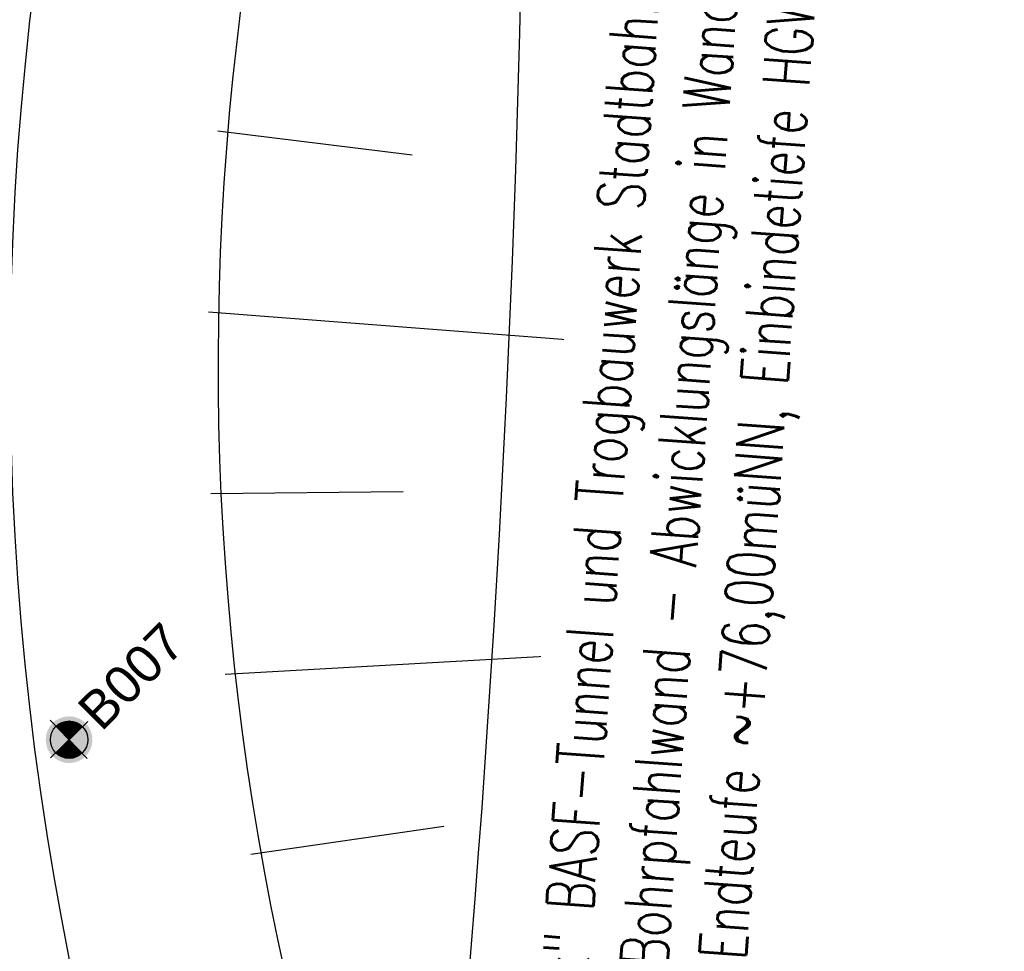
# Model space of a CAD drawing. Header units: metres. Extents: x 3458045 to 3462392, y 5482308 to 5484762.
# Tile 61 of 256: x 3459687 to 3459713, y 5483560 to 5483585. Entities that reach past the tile are written whole.
import ezdxf

# ---------------------------------------------------------------- set-up
doc = ezdxf.new("R2010")
doc.units = ezdxf.units.M
doc.header["$PDMODE"] = 3
doc.header["$PDSIZE"] = 0.1
doc.linetypes.add('AUSGEZOGEN', pattern=[2, 1, 1])
doc.linetypes.add('VERDECKT2', pattern=[4.7625, 3.175, -1.5875])
doc.layers.get('0').update_dxf_attribs({"linetype": 'CONTINUOUS'})
for name, color, linetype in [('BAUER_BK BESTAND', 170, 'CONTINUOUS'), ('SP_ACHSE_6522', 7, 'CONTINUOUS'), ('SP_ACHSE_8559', 7, 'CONTINUOUS'), ('SP_ACHSE_8901', 7, 'CONTINUOUS'), ('SP_ACHSE_8911', 7, 'CONTINUOUS'), ('SP_AXIS', 7, 'CONTINUOUS'), ('SP_BAUGRUBE-VERBAU', 210, 'AUSGEZOGEN'), ('SP_BW5xx-BrückenB44', 7, 'CONTINUOUS'), ('SP_SOLID_Trogsohle_L7+8', 253, 'CONTINUOUS'), ('SP_StadtbahnFluchtweg', 1, 'CONTINUOUS'), ('SP_TrogTunnel-Bautoleranz', 160, 'VERDECKT2'), ('SP_Trogwand_L7+8', 2, 'CONTINUOUS'), ('SP_Tunnelwand_L7+8', 2, 'VERDECKT2'), ('SP_Vb_Planung', 10, 'CONTINUOUS'), ('SP_VERM', 1, 'CONTINUOUS'), ('T__AXIS', 3, 'CONTINUOUS')]:
    doc.layers.add(name, color=color, linetype=linetype)
doc.layers.add('SP_HILF', color=6, linetype='CONTINUOUS', plot=False)
doc.styles.add('SP_F', font='romans.shx', dxfattribs={"width": 0.7, "bigfont": 'sp_f.shx'})
doc.styles.get("Standard").update_dxf_attribs({"font": 'txt.shx'})
doc.linetypes.add('EISENBAHN', pattern='A,0.15,[130,ltypeshp.shx,S=0.25,R=0,X=0,Y=0],0.15', length=0.3)

# ---------------------------------------------------------------- blocks, each defined once
blk = doc.blocks.new('B007')
h = blk.add_hatch(color=161)
h.dxf.hatch_style = 1
h.paths.add_polyline_path([(2.5, 0, 1), (-2.5, 0, 1)])
at = {"layer": 'BAUER_BK BESTAND'}
blk.add_point((0, 0), dxfattribs=at)
blk = doc.blocks.new('SOFI-HK', base_point=(0, 0.000969))
at = {"color": 0, "linetype": 'Continuous'}
for p, q in [((0, 0.139982), (0, -0.138069)), ((-0.145258, 0.000969), (0.139135, 0.000969))]:
    blk.add_line(p, q, dxfattribs=at)
at = {"color": 0, "linetype": 'Continuous', "const_width": 0.1}
for points in [[(0, 0.050969, 0.414214), (-0.05, 0.000969)], [(0.05, 0.000969, -0.414214), (0, -0.049031)]]:
    blk.add_lwpolyline(points, format="xyb", dxfattribs=at)
at = {"color": 0, "linetype": 'Continuous'}
blk.add_circle((0, 0.000969), 0.1, dxfattribs=at)

msp = doc.modelspace()

# ---------------------------------------------------------------- hatches: boundary and pattern name
at = {"layer": 'SP_SOLID_Trogsohle_L7+8'}
h = msp.add_hatch(color=256, dxfattribs=at)
h.dxf.hatch_style = 1
edge = h.paths.add_edge_path()
edge.add_line((3459702.4491, 5483672.5808), (3459694.7598, 5483665.8028))
edge.add_arc((3459249.8293, 5483273.6017), 593.1145, 29.9488058, 41.395802, ccw=False)
edge.add_line((3459763.7463, 5483569.6999), (3459768.6709, 5483560.5694))
edge.add_line((3459768.6709, 5483560.5694), (3459778.0346, 5483565.7481))
edge.add_line((3459778.0346, 5483565.7481), (3459772.6293, 5483574.8142))
edge.add_arc((3459249.8466, 5483273.6149), 603.343, 29.9482368, 41.3959476)

# ---------------------------------------------------------------- linework, layer by layer
at = {"layer": 'SP_ACHSE_6522'}
msp.add_lwpolyline([(3459721.3314, 5483391.8093, 0.2982767), (3459726.7049, 5483483.6852, 0.0116649), (3459724.5175, 5483487.2914, 0.0099688), (3459722.1543, 5483490.8322, 0.0081562), (3459719.6642, 5483494.2851, 0.0063437), (3459717.0751, 5483497.6645, 0.0045312), (3459714.413, 5483500.9868, 0.0027187), (3459711.7031, 5483504.2701, 0.0009062), (3459708.9693, 5483507.5337, -0.0008856), (3459706.172, 5483510.8731, -0.002657), (3459703.3984, 5483514.2322, -0.0044283), (3459700.6727, 5483517.6303, -0.0061996), (3459698.0199, 5483521.0854, -0.007971), (3459695.4661, 5483524.6143, -0.0097424), (3459693.039, 5483528.2314, -0.0113988), (3459690.7881, 5483531.9132, -0.2377022), (3459686.1518, 5483610.9287, -0.0061985)], format="xyb", dxfattribs=at)
at = {"layer": 'SP_ACHSE_8559'}
msp.add_lwpolyline([(3459744.6327, 5483477.2356, -0.0089176), (3459742.5434, 5483479.4279, -0.0063696), (3459740.5221, 5483481.6831, -0.0038217), (3459738.5471, 5483483.979, -0.0012739), (3459736.5956, 5483486.295), (3459714.2922, 5483512.8556, -0.0009258), (3459711.6162, 5483516.0503, -0.0027774), (3459708.964, 5483519.2648, -0.004629), (3459706.3598, 5483522.5181, -0.0064806), (3459703.8285, 5483525.8284, -0.0083323), (3459701.3964, 5483529.2122, -0.010184), (3459699.0913, 5483532.6837, -0.0119597), (3459696.9548, 5483536.2327, -0.2344318), (3459692.8953, 5483607.6275, -0.0063737)], format="xyb", dxfattribs=at)
at = {"layer": 'SP_ACHSE_8901'}
msp.add_lwpolyline([(3459663.5917, 5483703.287, -0.0763528), (3459773.4733, 5483559.3038, -0.0026415), (3459775.3741, 5483555.7812, -0.0045692), (3459777.2239, 5483552.2315, -0.0064969), (3459778.9947, 5483548.6418, -0.0084247), (3459780.6575, 5483545.0009, -0.0103526), (3459782.1824, 5483541.3003, -0.0122805), (3459783.5383, 5483537.5346, -0.0141346), (3459784.6877, 5483533.7213, -0.0820775), (3459786.8382, 5483512.3056, -0.0039193), (3459786.7627, 5483511.2537, -0.0130302), (3459786.3551, 5483507.4265, -0.0110254), (3459785.7638, 5483503.6231, -0.0090206), (3459785.0205, 5483499.8464, -0.007016), (3459784.1565, 5483496.0954, -0.0050114), (3459783.2025, 5483492.3662, -0.0030068), (3459782.1889, 5483488.6527, -0.0010023), (3459781.1454, 5483484.9475), (3459771.4367, 5483450.6471, 0.0014127)], format="xyb", dxfattribs=at)
at = {"layer": 'SP_ACHSE_8911'}
msp.add_lwpolyline([(3459779.9669, 5483401.3496, -0.1898543), (3459772.019, 5483438.2528, -0.0048267), (3459772.1981, 5483439.2782, -0.0102194), (3459772.7329, 5483441.8661, -0.0072994), (3459773.3582, 5483444.4337, -0.0043796), (3459774.0432, 5483446.9861, -0.0014599), (3459774.758, 5483449.5304), (3459784.8281, 5483485.1076, 0.0010135), (3459785.8599, 5483488.7717, 0.0030406), (3459786.8619, 5483492.4439, 0.0050678), (3459787.8042, 5483496.1319, 0.0070949), (3459788.6565, 5483499.8416, 0.0091222), (3459789.3881, 5483503.5769, 0.0111495), (3459789.9676, 5483507.3387, 0.0096243), (3459790.2818, 5483510.1571, 0.0966281), (3459787.5873, 5483536.6729, 0.005752), (3459787.0914, 5483538.2453, 0.0123927), (3459785.7657, 5483541.9647, 0.0104385), (3459784.2716, 5483545.6199, 0.0084844), (3459782.6402, 5483549.216, 0.0065303), (3459780.9016, 5483552.7616, 0.0045764), (3459779.0846, 5483556.2677, 0.0026224), (3459777.2173, 5483559.7474, 0.0769413), (3459666.0197, 5483705.8087)], format="xyb", dxfattribs=at)
at = {"layer": 'SP_AXIS'}
for points in [[(3459779.9669, 5483401.3496, -0.1898543), (3459772.019, 5483438.2528, -0.0048267), (3459772.1981, 5483439.2782, -0.0102194), (3459772.7329, 5483441.8661, -0.0072994), (3459773.3582, 5483444.4337, -0.0043796), (3459774.0432, 5483446.9861, -0.0014599), (3459774.758, 5483449.5304), (3459784.8281, 5483485.1076, 0.0010135), (3459785.8599, 5483488.7717, 0.0030406), (3459786.8619, 5483492.4439, 0.0050678), (3459787.8042, 5483496.1319, 0.0070949), (3459788.6565, 5483499.8416, 0.0091222), (3459789.3881, 5483503.5769, 0.0111495), (3459789.9676, 5483507.3387, 0.0096243), (3459790.2818, 5483510.1571, 0.0966281), (3459787.5873, 5483536.6729, 0.005752), (3459787.0914, 5483538.2453, 0.0123927), (3459785.7657, 5483541.9647, 0.0104385), (3459784.2716, 5483545.6199, 0.0084844), (3459782.6402, 5483549.216, 0.0065303), (3459780.9016, 5483552.7616, 0.0045764), (3459779.0846, 5483556.2677, 0.0026224), (3459777.2173, 5483559.7474, 0.0769413), (3459666.0197, 5483705.8087)], [(3459663.5917, 5483703.287, -0.0763528), (3459773.4733, 5483559.3038, -0.0026415), (3459775.3741, 5483555.7812, -0.0045692), (3459777.2239, 5483552.2315, -0.0064969), (3459778.9947, 5483548.6418, -0.0084247), (3459780.6575, 5483545.0009, -0.0103526), (3459782.1824, 5483541.3003, -0.0122805), (3459783.5383, 5483537.5346, -0.0141346), (3459784.6877, 5483533.7213, -0.0820775), (3459786.8382, 5483512.3056, -0.0039193), (3459786.7627, 5483511.2537, -0.0130302), (3459786.3551, 5483507.4265, -0.0110254), (3459785.7638, 5483503.6231, -0.0090206), (3459785.0205, 5483499.8464, -0.007016), (3459784.1565, 5483496.0954, -0.0050114), (3459783.2025, 5483492.3662, -0.0030068), (3459782.1889, 5483488.6527, -0.0010023), (3459781.1454, 5483484.9475), (3459771.4367, 5483450.6471, 0.0014127)], [(3459721.3314, 5483391.8093, 0.2982767), (3459726.7049, 5483483.6852, 0.0116649), (3459724.5175, 5483487.2914, 0.0099688), (3459722.1543, 5483490.8322, 0.0081562), (3459719.6642, 5483494.2851, 0.0063437), (3459717.0751, 5483497.6645, 0.0045312), (3459714.413, 5483500.9868, 0.0027187), (3459711.7031, 5483504.2701, 0.0009062), (3459708.9693, 5483507.5337, -0.0008856), (3459706.172, 5483510.8731, -0.002657), (3459703.3984, 5483514.2322, -0.0044283), (3459700.6727, 5483517.6303, -0.0061996), (3459698.0199, 5483521.0854, -0.007971), (3459695.4661, 5483524.6143, -0.0097424), (3459693.039, 5483528.2314, -0.0113988), (3459690.7881, 5483531.9132, -0.2377022), (3459686.1518, 5483610.9287, -0.0061985)]]:
    msp.add_lwpolyline(points, format="xyb", dxfattribs=at)
at = {"layer": 'SP_BAUGRUBE-VERBAU'}
msp.add_lwpolyline([(3459730.4, 5483478.3235), (3459724.6319, 5483486.6661), (3459710.256, 5483505.5864, -0.000771), (3459707.2465, 5483509.5558, -0.0023131), (3459704.2968, 5483513.4965, -0.0038551), (3459701.4279, 5483517.4294, -0.0053972), (3459698.6636, 5483521.3702, -0.0069393), (3459696.0273, 5483525.3328, -0.0084814), (3459693.5432, 5483529.3287, -0.0100236), (3459691.2357, 5483533.3665, -0.0115658), (3459689.1295, 5483537.4518, -0.0049744), (3459688.3629, 5483539.0696, -0.0653206), (3459681.5647, 5483560.8909, -0.1901616)], format="xyb", dxfattribs=at)
at = {"layer": 'SP_BW5xx-BrückenB44', "color": 96}
for p, q in [((3459691.9727, 5483582.2834), (3459697.1686, 5483581.6464)), ((3459691.7249, 5483577.4469), (3459701.8744, 5483576.6598)), ((3459691.7902, 5483572.5805), (3459696.9338, 5483572.6412)), ((3459692.1675, 5483567.7527), (3459702.3005, 5483568.3247)), ((3459692.8593, 5483562.9349), (3459698.0156, 5483563.6909))]:
    msp.add_line(p, q, dxfattribs=at)
for points in [[(3459734.0554, 5483497.5386, 0.4160253), (3459734.6659, 5483500.3093, -0.0263721), (3459707.7743, 5483548.6926), (3459707.7743, 5483548.6926), (3459706.6212, 5483551.376), (3459705.5889, 5483554.1081), (3459704.6794, 5483556.8835), (3459703.8946, 5483559.6967), (3459703.2359, 5483562.5421), (3459702.7048, 5483565.4141), (3459702.3022, 5483568.3068), (3459702.029, 5483571.2146), (3459701.8857, 5483574.1318), (3459701.8726, 5483577.0524), (3459701.9897, 5483579.9707), (3459702.2368, 5483582.8808), (3459702.6134, 5483585.7771), (3459703.1187, 5483588.6537), (3459703.7518, 5483591.5049), (3459704.5113, 5483594.325), (3459704.5113, 5483594.325, 0.3292866), (3459697.7803, 5483606.2291, 0.3292866)], [(3459740.6204, 5483490.1531), (3459718.5526, 5483516.4332, -0.0009258), (3459715.8876, 5483519.6147, -0.0027774), (3459713.2748, 5483522.7815, -0.004629), (3459710.7349, 5483525.9544, -0.0064806), (3459708.2912, 5483529.1501, -0.0083323), (3459705.9673, 5483532.3834, -0.010184), (3459703.7875, 5483535.6661, -0.0119597), (3459701.7883, 5483538.9871, -0.2012525), (3459694.8456, 5483596.5049, -0.2012525)]]:
    msp.add_lwpolyline(points, format="xyb", dxfattribs=at)
at = {"layer": 'SP_HILF'}
msp.add_lwpolyline([(3459702.4491, 5483672.5808), (3459694.7598, 5483665.8028, -0.0499885), (3459763.7463, 5483569.6999), (3459768.6709, 5483560.5694), (3459778.0346, 5483565.7481), (3459772.6293, 5483574.8142, 0.0499916)], format="xyb", close=True, dxfattribs=at)
at = {"layer": 'SP_StadtbahnFluchtweg'}
for points in [[(3459770.9868, 5483573.8591, 0.0705157), (3459667.0255, 5483706.8532), (3459481.8509, 5483885.1643, 0.0146052), (3459449.208, 5483914.8096, 0.0024244), (3459443.1423, 5483919.951, 0.0025682), (3459435.0409, 5483926.6787, 0.0018344), (3459426.8839, 5483933.332, 0.0011007), (3459418.6913, 5483939.9347, 0.0003669), (3459410.4827, 5483946.5107, -0.0004089), (3459403.1219, 5483952.4081, -0.0012268), (3459395.7842, 5483958.3265, -0.0020447), (3459388.489, 5483964.2898, -0.0028626), (3459381.2564, 5483970.3214, -0.0036805), (3459374.107, 5483976.444, -0.0033791), (3459368.6904, 5483981.2179, -0.0305085), (3459325.9228, 5484024.4096), (3459319.8219, 5484031.3731)], [(3459765.3996, 5483570.6363, 0.070515), (3459662.5516, 5483702.2071), (3459477.377, 5483880.5182, 0.0146052), (3459445.0129, 5483909.9102, 0.0024244), (3459438.9957, 5483915.0106, 0.0025682), (3459430.9457, 5483921.6955, 0.0018344), (3459422.8254, 5483928.3189, 0.0011007), (3459414.655, 5483934.9038, 0.0003669), (3459406.4537, 5483941.4738, -0.0004089), (3459399.0848, 5483947.3777, -0.0012268), (3459391.7225, 5483953.316, -0.0020447), (3459384.3865, 5483959.3127, -0.0028626), (3459377.0972, 5483965.3916, -0.0036805), (3459369.8756, 5483971.5759, -0.0033791), (3459364.3931, 5483976.408, -0.0305085), (3459321.0714, 5484020.1592), (3459314.9705, 5484027.1227)]]:
    msp.add_lwpolyline(points, format="xyb", dxfattribs=at)
at = {"layer": 'SP_TrogTunnel-Bautoleranz'}
for points in [[(3459771.9993, 5483573.9041, 0.0501887), (3459701.6989, 5483671.9195)], [(3459695.547, 5483666.4967, -0.0501883), (3459764.8904, 5483569.8157, -0.0026415)]]:
    msp.add_lwpolyline(points, format="xyb", dxfattribs=at)
at = {"layer": 'SP_Trogwand_L7+8', "color": 1, "linetype": 'VERDECKT2'}
for points in [[(3459313.5605, 5484025.8859), (3459319.6613, 5484018.9225, 0.0305905), (3459363.2672, 5483974.8987, 0.0033195), (3459368.6704, 5483970.1385, 0.0036712), (3459375.8927, 5483963.9544, 0.0028553), (3459383.1863, 5483957.8724, 0.0020395), (3459390.5307, 5483951.869, 0.0012237), (3459397.9055, 5483945.9206, 0.0004079), (3459405.2911, 5483940.0032, -0.0003675), (3459413.4813, 5483933.4418, -0.0011024), (3459421.6445, 5483926.8625, -0.0018373), (3459429.7612, 5483920.2417, -0.0025722), (3459437.8115, 5483913.5558, -0.002454), (3459443.8899, 5483908.4025, -0.014563), (3459476.0769, 5483879.1664), (3459661.2507, 5483700.8559, -0.0707095), (3459764.0019, 5483569.3047, -0.0707095)], [(3459772.8879, 5483574.4151, 0.0501887), (3459702.4678, 5483672.5973)]]:
    msp.add_lwpolyline(points, format="xyb", dxfattribs=at)
at = {"layer": 'SP_Trogwand_L7+8', "color": 251}
for points in [[(3459772.2377, 5483574.0412, 0.0501887), (3459701.9052, 5483672.1014)], [(3459772.3461, 5483574.1035, 0.0501887), (3459701.999, 5483672.184)], [(3459772.1294, 5483573.9789, 0.0501887), (3459701.8114, 5483672.0187)], [(3459695.3407, 5483666.3149, -0.0501883), (3459764.652, 5483569.6787, -0.0707095)], [(3459695.4345, 5483666.3976, -0.0501883), (3459764.7604, 5483569.741, -0.0707095)], [(3459695.247, 5483666.2322, -0.0501883), (3459764.5437, 5483569.6163, -0.0707095)]]:
    msp.add_lwpolyline(points, format="xyb", dxfattribs=at)
at = {"layer": 'SP_Trogwand_L7+8'}
for points in [[(3459772.4544, 5483574.1658, 0.0501887), (3459702.0927, 5483672.2667)], [(3459772.021, 5483573.9166, 0.0501887), (3459701.7177, 5483671.936)], [(3459695.5283, 5483666.4802, -0.0501883), (3459764.8688, 5483569.8033, -0.0707095)], [(3459695.1532, 5483666.1496, -0.0501883), (3459764.4353, 5483569.554, -0.0707095)]]:
    msp.add_lwpolyline(points, format="xyb", dxfattribs=at)
at = {"layer": 'SP_Tunnelwand_L7+8'}
msp.add_lwpolyline([(3459773.8543, 5483437.9507, -0.0048267), (3459774.0272, 5483438.9405, -0.0102194), (3459774.5464, 5483441.4524, -0.0072994), (3459775.1587, 5483443.9673, -0.0043796), (3459775.8353, 5483446.4883, -0.0014599), (3459776.5472, 5483449.0221), (3459786.6178, 5483484.6011, 0.0010135), (3459787.6513, 5483488.2711, 0.0030406), (3459788.6592, 5483491.9652, 0.0050678), (3459789.6109, 5483495.6897, 0.0070949), (3459790.475, 5483499.4509, 0.0091222), (3459791.2196, 5483503.2528, 0.0111495), (3459791.8118, 5483507.0966, 0.0096243), (3459792.134, 5483509.9866, 0.0966281), (3459789.3676, 5483537.2118, 0.005752), (3459788.8587, 5483538.8251, 0.0123927), (3459787.5017, 5483542.6324, 0.0104385), (3459785.9782, 5483546.3594, 0.0084844), (3459784.3208, 5483550.013, 0.0065303), (3459782.5607, 5483553.6022, 0.0045764), (3459780.7281, 5483557.1386, 0.0026224), (3459778.8515, 5483560.6355, 0.0769413), (3459667.3099, 5483707.1486), (3459482.1353, 5483885.4597, 0.0146052)], format="xyb", dxfattribs=at)
at = {"layer": 'SP_Vb_Planung', "linetype": 'AUSGEZOGEN', "lineweight": 13, "ltscale": 13}
for points in [[(3459780.3831, 5483401.6267, -0.1898543), (3459772.5124, 5483438.1716, -0.0048267), (3459772.6898, 5483439.1874, -0.0102194), (3459773.2204, 5483441.7549, -0.0072994), (3459773.8422, 5483444.3083, -0.0043796), (3459774.525, 5483446.8523, -0.0014599), (3459775.239, 5483449.3937), (3459785.3092, 5483484.9715, 0.0010135), (3459786.3415, 5483488.6371, 0.0030406), (3459787.3451, 5483492.3152, 0.0050678), (3459788.2899, 5483496.013, 0.0070949), (3459789.1454, 5483499.7366, 0.0091222), (3459789.8804, 5483503.4898, 0.0111495), (3459790.4634, 5483507.2736, 0.0096243), (3459790.7797, 5483510.1112, 0.0966281), (3459788.0659, 5483536.8178, 0.005752), (3459787.5665, 5483538.4011, 0.0123927), (3459786.2324, 5483542.1442, 0.0104385), (3459784.7304, 5483545.8187, 0.0084844), (3459783.092, 5483549.4303, 0.0065303), (3459781.3476, 5483552.9876, 0.0045764), (3459779.5264, 5483556.5018, 0.0026224), (3459777.6566, 5483559.9861, 0.0769413), (3459666.3666, 5483706.1689)], [(3459779.5507, 5483401.0725, -0.1898543), (3459771.5256, 5483438.334, -0.0048267), (3459771.7064, 5483439.369, -0.0102194), (3459772.2455, 5483441.9773, -0.0072994), (3459772.8741, 5483444.5591, -0.0043796), (3459773.5614, 5483447.1199, -0.0014599), (3459774.277, 5483449.667), (3459784.347, 5483485.2438, 0.0010135), (3459785.3783, 5483488.9062, 0.0030406), (3459786.3787, 5483492.5726, 0.0050678), (3459787.3185, 5483496.2507, 0.0070949), (3459788.1677, 5483499.9466, 0.0091222), (3459788.8957, 5483503.664, 0.0111495), (3459789.4719, 5483507.4038, 0.0096243), (3459789.7839, 5483510.2029, 0.0966281), (3459787.1088, 5483536.5281, 0.005752), (3459786.6163, 5483538.0894, 0.0123927), (3459785.299, 5483541.7852, 0.0104385), (3459783.8128, 5483545.4211, 0.0084844), (3459782.1884, 5483549.0017, 0.0065303), (3459780.4555, 5483552.5356, 0.0045764), (3459778.6428, 5483556.0336, 0.0026224), (3459776.7779, 5483559.5086, 0.0769413), (3459665.6729, 5483705.4486)], [(3459663.9385, 5483703.6472, -0.0763528), (3459773.9123, 5483559.5433, -0.0026415), (3459775.8154, 5483556.0163, -0.0045692), (3459777.6694, 5483552.4585, -0.0064969), (3459779.4459, 5483548.8571, -0.0084247), (3459781.1157, 5483545.201, -0.0103526), (3459782.6485, 5483541.4812, -0.0122805), (3459784.0127, 5483537.6924, -0.0141346), (3459785.1703, 5483533.852, -0.0820775), (3459787.3372, 5483512.2737, -0.0039193), (3459787.2612, 5483511.214, -0.0130302), (3459786.8507, 5483507.3606, -0.0110254), (3459786.256, 5483503.5354, -0.0090206), (3459785.5093, 5483499.741, -0.007016), (3459784.6421, 5483495.9763, -0.0050114), (3459783.6857, 5483492.2374, -0.0030068), (3459782.6704, 5483488.5182, -0.0010023), (3459781.6264, 5483484.811), (3459771.9178, 5483450.5109, 0.0014127)], [(3459663.2449, 5483702.9268, -0.0763528), (3459773.0344, 5483559.0643, -0.0026415), (3459774.9329, 5483555.546, -0.0045692), (3459776.7784, 5483552.0045, -0.0064969), (3459778.5434, 5483548.4264, -0.0084247), (3459780.1992, 5483544.8009, -0.0103526), (3459781.7163, 5483541.1194, -0.0122805), (3459783.0638, 5483537.3768, -0.0141346), (3459784.2051, 5483533.5906, -0.0820775), (3459786.3392, 5483512.3374, -0.0039193), (3459786.2643, 5483511.2934, -0.0130302), (3459785.8594, 5483507.4924, -0.0110254), (3459785.2715, 5483503.7108, -0.0090206), (3459784.5318, 5483499.9518, -0.007016), (3459783.6709, 5483496.2145, -0.0050114), (3459782.7194, 5483492.495, -0.0030068), (3459781.7073, 5483488.7873, -0.0010023), (3459780.6644, 5483485.084), (3459770.9556, 5483450.7832, 0.0014127)]]:
    msp.add_lwpolyline(points, format="xyb", dxfattribs=at)
at = {"layer": 'SP_Vb_Planung', "linetype": 'EISENBAHN', "lineweight": 13, "ltscale": 13}
for points in [[(3459779.9669, 5483401.3496, -0.1898543), (3459772.019, 5483438.2528, -0.0048267), (3459772.1981, 5483439.2782, -0.0102194), (3459772.7329, 5483441.8661, -0.0072994), (3459773.3582, 5483444.4337, -0.0043796), (3459774.0432, 5483446.9861, -0.0014599), (3459774.758, 5483449.5304), (3459784.8281, 5483485.1076, 0.0010135), (3459785.8599, 5483488.7717, 0.0030406), (3459786.8619, 5483492.4439, 0.0050678), (3459787.8042, 5483496.1319, 0.0070949), (3459788.6565, 5483499.8416, 0.0091222), (3459789.3881, 5483503.5769, 0.0111495), (3459789.9676, 5483507.3387, 0.0096243), (3459790.2818, 5483510.1571, 0.0966281), (3459787.5873, 5483536.6729, 0.005752), (3459787.0914, 5483538.2453, 0.0123927), (3459785.7657, 5483541.9647, 0.0104385), (3459784.2716, 5483545.6199, 0.0084844), (3459782.6402, 5483549.216, 0.0065303), (3459780.9016, 5483552.7616, 0.0045764), (3459779.0846, 5483556.2677, 0.0026224), (3459777.2173, 5483559.7474, 0.0769413), (3459666.0197, 5483705.8087)], [(3459663.5917, 5483703.287, -0.0763528), (3459773.4733, 5483559.3038, -0.0026415), (3459775.3741, 5483555.7812, -0.0045692), (3459777.2239, 5483552.2315, -0.0064969), (3459778.9947, 5483548.6418, -0.0084247), (3459780.6575, 5483545.0009, -0.0103526), (3459782.1824, 5483541.3003, -0.0122805), (3459783.5383, 5483537.5346, -0.0141346), (3459784.6877, 5483533.7213, -0.0820775), (3459786.8382, 5483512.3056, -0.0039193), (3459786.7627, 5483511.2537, -0.0130302), (3459786.3551, 5483507.4265, -0.0110254), (3459785.7638, 5483503.6231, -0.0090206), (3459785.0205, 5483499.8464, -0.007016), (3459784.1565, 5483496.0954, -0.0050114), (3459783.2025, 5483492.3662, -0.0030068), (3459782.1889, 5483488.6527, -0.0010023), (3459781.1454, 5483484.9475), (3459771.4367, 5483450.6471, 0.0014127)]]:
    msp.add_lwpolyline(points, format="xyb", dxfattribs=at)
at = {"layer": 'SP_VERM', "color": 3, "linetype": 'AUSGEZOGEN', "lineweight": 0}
msp.add_lwpolyline([(3459759.3354, 5483402.5326, -0.1439193), (3459754.6319, 5483441.2437, -0.0047478), (3459754.8686, 5483442.5859, -0.01005), (3459755.548, 5483445.8548, -0.0071784), (3459756.2936, 5483448.9086, -0.004307), (3459757.0619, 5483451.7683, -0.0014357), (3459757.8135, 5483454.4433), (3459767.8972, 5483490.0684, 0.0010265), (3459768.9011, 5483493.6337, 0.0030796), (3459769.8385, 5483497.0708, 0.0051327), (3459770.687, 5483500.3962, 0.0071859), (3459771.4242, 5483503.6143, 0.0092391), (3459772.0303, 5483506.7267, 0.0112924), (3459772.4885, 5483509.7322, 0.0097473), (3459772.7249, 5483511.8947, 0.0955136), (3459770.7326, 5483531.4589, 0.0058171), (3459770.3576, 5483532.6555, 0.0125278), (3459769.3251, 5483535.5659, 0.0105457), (3459768.1088, 5483538.5504, 0.0085637), (3459766.7273, 5483541.601, 0.0065817), (3459765.1986, 5483544.7216, 0.0045998), (3459763.5426, 5483547.9192, 0.0026179), (3459761.781, 5483551.2035, 0.0564644), (3459686.7013, 5483658.6994)], format="xyb", dxfattribs=at)
at = {"layer": 'SP_VERM', "color": 3, "linetype": 'AUSGEZOGEN'}
msp.add_lwpolyline([(3459693.9266, 5483521.3838, 0.0096658), (3459696.7701, 5483541.0938, 0.0436503), (3459699.6216, 5483619.0783, 2.7780124)], format="xyb", dxfattribs=at)
at = {"layer": 'T__AXIS'}
msp.add_lwpolyline([(3459778.5101, 5483400.3795, -0.1903342), (3459770.3083, 5483438.634, -0.0047478), (3459770.4922, 5483439.6766, -0.01005), (3459771.0392, 5483442.3074, -0.0071784), (3459771.6766, 5483444.918, -0.004307), (3459772.3738, 5483447.5133, -0.0014357), (3459773.1007, 5483450.1004), (3459783.1886, 5483485.7402, 0.0010265), (3459784.2072, 5483489.3579, 0.0030796), (3459785.1961, 5483492.9837, 0.0051327), (3459786.1253, 5483496.6253, 0.0071859), (3459786.9645, 5483500.2887, 0.0092391), (3459787.6829, 5483503.9775, 0.0112924), (3459788.2492, 5483507.6926, 0.0097473), (3459788.5535, 5483510.4758, 0.0955136), (3459785.9526, 5483536.0318, 0.0058171), (3459785.4666, 5483537.583, 0.0125278), (3459784.1652, 5483541.2521, 0.0105457), (3459782.6959, 5483544.8573, 0.0085637), (3459781.0898, 5483548.4038, 0.0065817), (3459779.3771, 5483551.9001, 0.0045998), (3459777.5866, 5483555.3573, 0.0026179), (3459775.7464, 5483558.7883, 0.0770008), (3459664.8059, 5483704.5483)], format="xyb", dxfattribs=at)

# ---------------------------------------------------------------- next in the draw order: texts
at = {"layer": 'BAUER_BK BESTAND', "insert": (3459688.1541, 5483566.898), "char_height": 1, "attachment_point": 1, "rotation": 45, "bg_fill": 3, "box_fill_scale": 1, "bg_fill_color": 256, "bg_fill_transparency": 0}
msp.add_mtext_dynamic_manual_height_columns('{\\fArial|b0|i0|c0|p34;B007}', width=3.129243, gutter_width=12.5, heights=[0], dxfattribs=at)
at = {"layer": 'SP_VERM', "color": 3, "linetype": 'AUSGEZOGEN', "insert": (3459704.1793, 5483568.3668), "char_height": 1.25, "attachment_point": 5, "rotation": 85.85857, "style": 'SP_F', "bg_fill": 3, "box_fill_scale": 1.5, "bg_fill_color": 256, "bg_fill_transparency": 0}
msp.add_mtext('\\A1;"Schutzbauwerk" BASF-Tunnel und Trogbauwerk Stadtbahn\\PTiefgründung mit tangierender Bohrpfahlwand - Abwicklungslänge in Wandachse ~95,00m\\PBohrpfahllänge ca. 20m, Endteufe ~+76,00müNN, Einbindetiefe HGW ca. 16m', dxfattribs=at)

# ---------------------------------------------------------------- next in the draw order: block references
at = {"layer": 'BAUER_BK BESTAND', "xscale": 5.000000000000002, "yscale": 5.000000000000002, "zscale": 5.000000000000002, "rotation": 314.0182533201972}
msp.add_blockref('SOFI-HK', (3459688, 5483566, 94.29), dxfattribs=at)
at = {"layer": 'BAUER_BK BESTAND', "xscale": 0.25, "yscale": 0.25}
msp.add_blockref('B007', (3459688, 5483566, 94.29), dxfattribs=at)

doc.saveas('drawing.dxf')
